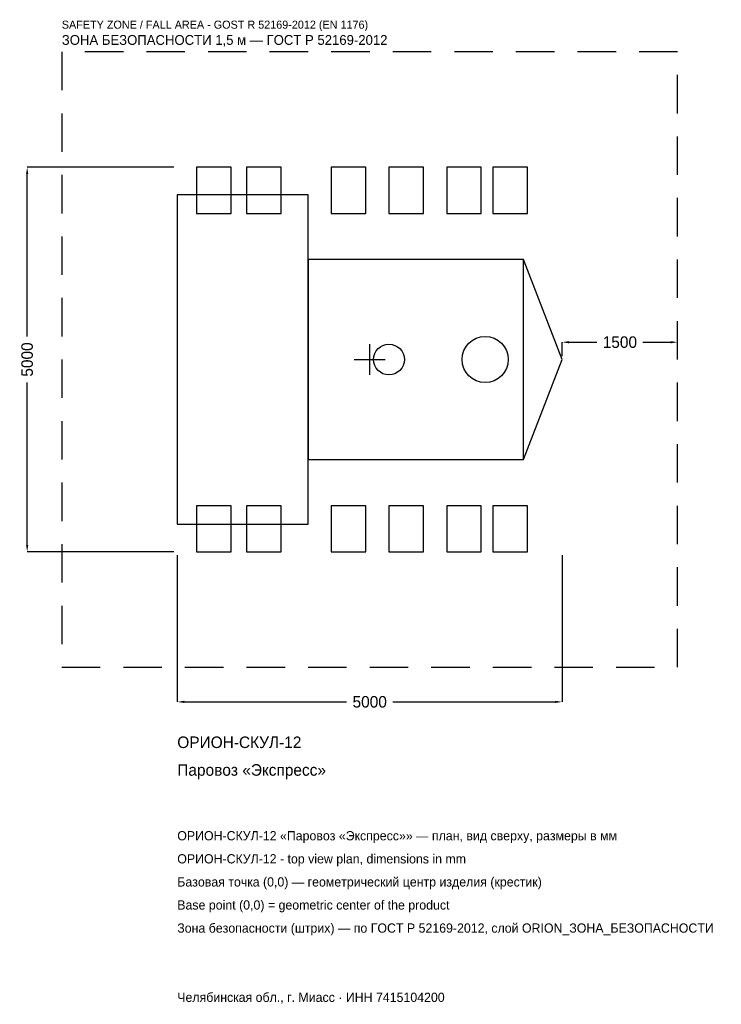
# Model space of a CAD drawing. Header units: metres. Extents: x -4547 to 4568, y -8381 to 4417.
import ezdxf

# ---------------------------------------------------------------- set-up
doc = ezdxf.new("R2010")
doc.units = ezdxf.units.M
doc.linetypes.add('DASHED', pattern=[800, 500, -300])
for name, color, linetype in [('ORION_ДАННЫЕ', 3, 'Continuous'), ('ORION_ЗОНА_БЕЗОПАСНОСТИ', 1, 'Continuous'), ('ORION_КОНТУР', 7, 'Continuous'), ('ORION_РАЗМЕРЫ', 8, 'Continuous')]:
    doc.layers.add(name, color=color, linetype=linetype)
doc.dimstyles.new('ORION', dxfattribs={"dimtxt": 150, "dimasz": 90, "dimexe": 1.25, "dimexo": 45, "dimtad": 1, "dimdec": 0, "dimcen": 2.5, "dimazin": 3, "dimtfac": 1, "dimtmove": 0, "dimatfit": 3, "dimarcsym": 0})

# ---------------------------------------------------------------- blocks, each defined once
blk = doc.blocks.new('_CLOSEDFILLED')
at = {"color": 0, "linetype": 'BYBLOCK'}
blk.add_solid([(-1, 0.16), (0, 0), (-1, -0.16)], dxfattribs=at)
blk = doc.blocks.new('*D1')
for p, q in [((-2500, -2545), (-2500, -4450)), ((2500, -2545), (2500, -4450)), ((-2410, -4450), (-300, -4450)), ((300, -4450), (2410, -4450))]:
    blk.add_line(p, q)
at = {"layer": 'Defpoints'}
for p in [(-2500, -2500), (2500, -2500), (-2500, -4450)]:
    blk.add_point(p, dxfattribs=at)
at = {"layer": 'ORION_РАЗМЕРЫ', "xscale": 90, "yscale": 90, "rotation": 180}
blk.add_blockref('_CLOSEDFILLED', (-2500, -4450), dxfattribs=at)
at = {"layer": 'ORION_РАЗМЕРЫ', "xscale": 90, "yscale": 90}
blk.add_blockref('_CLOSEDFILLED', (2500, -4450), dxfattribs=at)
at = {"layer": 'ORION_РАЗМЕРЫ', "insert": (0, -4450), "char_height": 150, "attachment_point": 5}
blk.add_mtext('5000', dxfattribs=at)
blk = doc.blocks.new('*D2')
for p, q in [((-2545, 2500), (-4450, 2500)), ((-4450, 300), (-4450, 2410)), ((-4450, -2410), (-4450, -300)), ((-2545, -2500), (-4450, -2500))]:
    blk.add_line(p, q)
at = {"layer": 'Defpoints'}
for p in [(-2500, 2500), (-4450, -2500), (-2500, -2500)]:
    blk.add_point(p, dxfattribs=at)
at = {"layer": 'ORION_РАЗМЕРЫ', "xscale": 90, "yscale": 90}
for p, rotation in [((-4450, 2500), 90), ((-4450, -2500), 270)]:
    blk.add_blockref('_CLOSEDFILLED', p, dxfattribs=dict(at, rotation=rotation))
at = {"layer": 'ORION_РАЗМЕРЫ', "insert": (-4450, 0), "char_height": 150, "attachment_point": 5, "rotation": 90}
blk.add_mtext('5000', dxfattribs=at)
blk = doc.blocks.new('*D3')
for p, q in [((2500, 45), (2500, 225)), ((2590, 225), (2950, 225)), ((3550, 225), (3910, 225)), ((4000, 45), (4000, 225))]:
    blk.add_line(p, q)
at = {"layer": 'Defpoints'}
for p in [(2500, 225), (2500, 0), (4000, 0)]:
    blk.add_point(p, dxfattribs=at)
at = {"layer": 'ORION_РАЗМЕРЫ', "xscale": 90, "yscale": 90, "rotation": 180}
blk.add_blockref('_CLOSEDFILLED', (2500, 225), dxfattribs=at)
at = {"layer": 'ORION_РАЗМЕРЫ', "xscale": 90, "yscale": 90}
blk.add_blockref('_CLOSEDFILLED', (4000, 225), dxfattribs=at)
at = {"layer": 'ORION_РАЗМЕРЫ', "insert": (3250, 225), "char_height": 150, "attachment_point": 5}
blk.add_mtext('1500', dxfattribs=at)
blk = doc.blocks.new('ОРИОН ОРИОН-СКУЛ-12 Паровоз Экспресс')
at = {"layer": 'ORION_ЗОНА_БЕЗОПАСНОСТИ', "linetype": 'DASHED'}
blk.add_lwpolyline([(-4000, -4000), (4000, -4000), (4000, 4000), (-4000, 4000)], close=True, dxfattribs=at)
at = {"layer": 'ORION_КОНТУР'}
for points in [[(-2250, 1900), (-1800, 1900), (-1800, 2500), (-2250, 2500)], [(-1600, 1900), (-1150, 1900), (-1150, 2500), (-1600, 2500)], [(-500, 1900), (-50, 1900), (-50, 2500), (-500, 2500)], [(250, 1900), (700, 1900), (700, 2500), (250, 2500)], [(1000, 1900), (1450, 1900), (1450, 2500), (1000, 2500)], [(1600, 1900), (2050, 1900), (2050, 2500), (1600, 2500)], [(-2500, -2140), (-800, -2140), (-800, 2140), (-2500, 2140)], [(-800, -1300), (2000, -1300), (2000, 1300), (-800, 1300)], [(-2250, -2500), (-1800, -2500), (-1800, -1900), (-2250, -1900)], [(-1600, -2500), (-1150, -2500), (-1150, -1900), (-1600, -1900)], [(-500, -2500), (-50, -2500), (-50, -1900), (-500, -1900)], [(250, -2500), (700, -2500), (700, -1900), (250, -1900)], [(1000, -2500), (1450, -2500), (1450, -1900), (1000, -1900)], [(1600, -2500), (2050, -2500), (2050, -1900), (1600, -1900)]]:
    blk.add_lwpolyline(points, close=True, dxfattribs=at)
blk.add_lwpolyline([(2000, -1300), (2500, 0), (2000, 1300)], dxfattribs=at)
for centre, radius in [((1500, 0), 300), ((250, 0), 200)]:
    blk.add_circle(centre, radius, dxfattribs=at)
at = {"layer": 'ORION_РАЗМЕРЫ'}
for p, q in [((0, -200), (0, 200)), ((-200, 0), (200, 0))]:
    blk.add_line(p, q, dxfattribs=at)
at = {"layer": 'ORION_ДАННЫЕ'}
for tag, p in [('АРТИКУЛ', (-2500, -5050)), ('НАИМЕНОВАНИЕ', (-2500, -5410))]:
    blk.add_attdef(tag, p, '', height=150, dxfattribs=at)
at = {"layer": 'ORION_ДАННЫЕ', "flags": 1}
for tag, p in [('ПРОИЗВОДИТЕЛЬ', (-2500, -5770)), ('ТЕЛЕФОН', (-2500, -6130)), ('САЙТ', (-2500, -6850)), ('АДРЕС', (-2500, -7210)), ('РЕКВИЗИТЫ', (-2500, -7570)), ('ГАБАРИТЫ', (-2500, -7930)), ('ЗОНА_БЕЗОПАСНОСТИ', (-2500, -8290))]:
    blk.add_attdef(tag, p, '', height=150, dxfattribs=at)
at = {"layer": 'ORION_ЗОНА_БЕЗОПАСНОСТИ', "color": 1}
for s, height, p in [('SAFETY ZONE / FALL AREA - GOST R 52169-2012 (EN 1176)', 105, (-4000, 4300)), ('ЗОНА БЕЗОПАСНОСТИ 1,5 м — ГОСТ Р 52169-2012', 127.5, (-4000, 4090))]:
    blk.add_text(s, height=height, dxfattribs=at).set_placement(p)
at = {"layer": 'ORION_РАЗМЕРЫ'}
dim = blk.add_linear_dim(base=(-4450, -2500), p1=(-2500, -2500), p2=(-2500, 2500), angle=90, dimstyle='ORION', dxfattribs=at)
dim.commit()
dim.dimension.update_dxf_attribs({"geometry": '*D2', "text_midpoint": (-4450, 0)})
for base, p1, p2, picture, middle in [((2500, 225), (2500, 0), (4000, 0), '*D3', (3250, 225)), ((-2500, -4450), (-2500, -2500), (2500, -2500), '*D1', (0, -4450))]:
    dim = blk.add_linear_dim(base=base, p1=p1, p2=p2, dimstyle='ORION', dxfattribs=at)
    dim.commit()
    dim.dimension.update_dxf_attribs({"geometry": picture, "text_midpoint": middle})

msp = doc.modelspace()

# ---------------------------------------------------------------- block references
msp.add_blockref('ОРИОН ОРИОН-СКУЛ-12 Паровоз Экспресс', (0, 0)).add_auto_attribs({'АРТИКУЛ': 'ОРИОН-СКУЛ-12', 'НАИМЕНОВАНИЕ': 'Паровоз «Экспресс»'})

# ---------------------------------------------------------------- texts
at = {"layer": 'ORION_ДАННЫЕ', "color": 3}
for s, p in [('ОРИОН-СКУЛ-12 «Паровоз «Экспресс»» — план, вид сверху, размеры в мм', (-2500, -6250)), ('ОРИОН-СКУЛ-12 - top view plan, dimensions in mm', (-2500, -6550)), ('Челябинская обл., г. Миасс · ИНН 7415104200', (-2500, -8350))]:
    msp.add_text(s, height=120, dxfattribs=at).set_placement(p)
at = {"layer": 'ORION_ДАННЫЕ', "color": 7}
for s, p in [('Базовая точка (0,0) — геометрический центр изделия (крестик)', (-2500, -6850)), ('Base point (0,0) = geometric center of the product', (-2500, -7150))]:
    msp.add_text(s, height=120, dxfattribs=at).set_placement(p)
at = {"layer": 'ORION_ДАННЫЕ', "color": 1}
msp.add_text('Зона безопасности (штрих) — по ГОСТ Р 52169-2012, слой ORION_ЗОНА_БЕЗОПАСНОСТИ', height=120, dxfattribs=at).set_placement((-2500, -7450))

doc.saveas('drawing.dxf')
